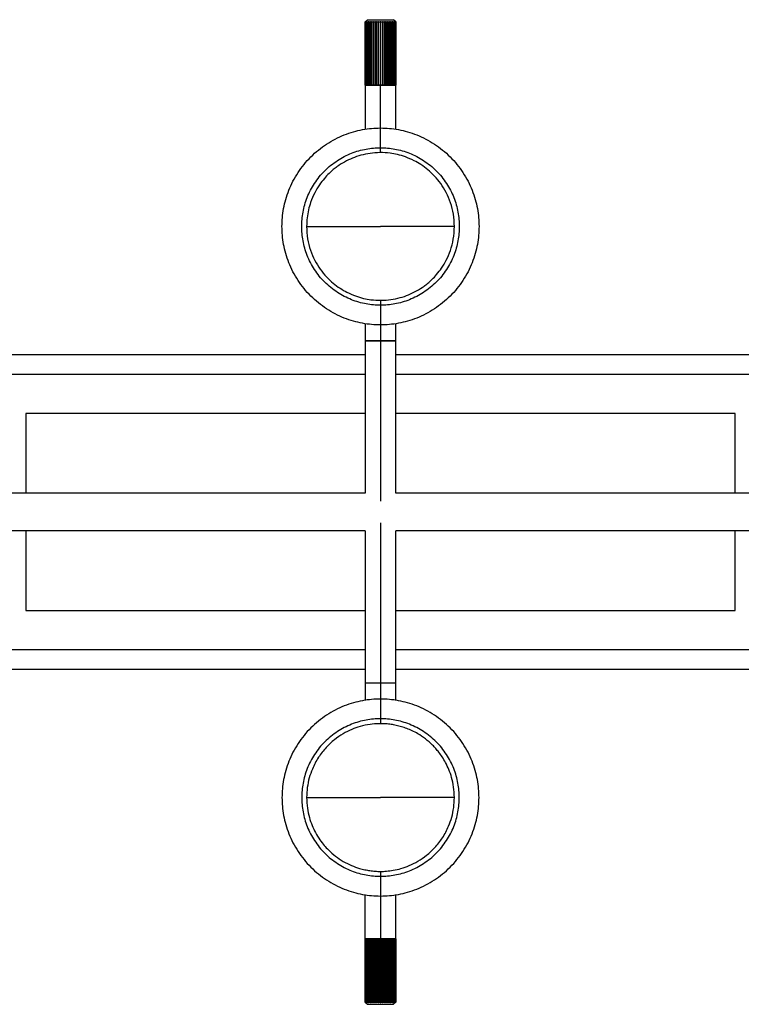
# Paper-space layout '_Posterior' of a CAD drawing. Header units: millimetres. Extents: x 81 to 1281, y -234 to 266.
# Tile 2 of 4: x 498 to 864, y -234 to 266. Entities that reach past the tile are written whole.
import ezdxf

# ---------------------------------------------------------------- set-up
doc = ezdxf.new("R2010")
doc.units = ezdxf.units.MM

psp = doc.layouts.new('_Posterior')

# ---------------------------------------------------------------- linework, layer by layer
at = {"color": 7, "linetype": 'Continuous', "lineweight": 25}
for p, q in [((673.25, 264.89), (674.36, 266)), ((675.88, 232.79), (675.88, 265.11)), ((676.76, 232.79), (676.76, 265.11)), ((677.73, 232.79), (677.73, 265.11)), ((678.78, 232.79), (678.78, 265.11)), ((679.88, 232.79), (679.88, 265.11)), ((681, 198.48), (681, 265.11)), ((682.12, 232.79), (682.12, 265.11)), ((683.22, 232.79), (683.22, 265.11)), ((684.27, 232.79), (684.27, 265.11)), ((685.24, 232.79), (685.24, 265.11)), ((686.12, 232.79), (686.12, 265.11)), ((688.75, 264.89), (687.64, 266)), ((673.25, 264.89), (673.25, 210.31)), ((673.26, 264.89), (673.26, 232.79)), ((673.29, 232.79), (673.29, 264.89)), ((673.4, 264.89), (673.4, 232.79)), ((673.5, 232.79), (673.5, 264.89)), ((673.71, 264.89), (673.71, 232.79)), ((673.87, 232.79), (673.87, 264.89)), ((674.18, 264.89), (674.18, 232.79)), ((674.4, 232.79), (674.4, 264.89)), ((674.81, 264.89), (674.81, 232.79)), ((675.08, 232.79), (675.08, 264.89)), ((675.57, 264.89), (675.57, 232.79)), ((675.89, 232.79), (675.89, 264.89)), ((676.46, 264.89), (676.46, 232.79)), ((676.82, 232.79), (676.82, 264.89)), ((677.44, 264.89), (677.44, 232.79)), ((677.84, 232.79), (677.84, 264.89)), ((678.51, 264.89), (678.51, 232.79)), ((678.93, 232.79), (678.93, 264.89)), ((679.63, 264.89), (679.63, 232.79)), ((680.06, 232.79), (680.06, 264.89)), ((680.78, 264.89), (680.78, 232.79)), ((681.22, 232.79), (681.22, 264.89)), ((681.94, 264.89), (681.94, 232.79)), ((682.37, 232.79), (682.37, 264.89)), ((683.07, 264.89), (683.07, 232.79)), ((683.49, 232.79), (683.49, 264.89)), ((684.16, 264.89), (684.16, 232.79)), ((684.56, 232.79), (684.56, 264.89)), ((685.18, 264.89), (685.18, 232.79)), ((685.54, 232.79), (685.54, 264.89)), ((686.11, 264.89), (686.11, 232.79)), ((686.43, 232.79), (686.43, 264.89)), ((686.92, 264.89), (686.92, 232.79)), ((687.19, 232.79), (687.19, 264.89)), ((687.6, 264.89), (687.6, 232.79)), ((687.82, 232.79), (687.82, 264.89)), ((688.13, 264.89), (688.13, 232.79)), ((688.29, 232.79), (688.29, 264.89)), ((688.5, 264.89), (688.5, 232.79)), ((688.6, 232.79), (688.6, 264.89)), ((688.71, 264.89), (688.71, 232.79)), ((688.74, 232.79), (688.74, 264.89)), ((688.75, 210.31), (688.75, 264.89)), ((673.25, 232.79), (673.32, 232.79)), ((673.39, 232.79), (673.53, 232.79)), ((688.45, 232.79), (688.6, 232.79)), ((688.71, 232.79), (688.75, 232.79)), ((681, 123.52), (681, 21.49)), ((673.25, 111.69), (673.25, 25.5)), ((688.75, 25.5), (688.75, 111.69)), ((476, 96), (673.25, 96)), ((688.75, 96), (886, 96)), ((491, 86), (673.25, 86)), ((688.75, 86), (871, 86)), ((673.25, 66), (501, 66)), ((501, 66), (501, 25.5)), ((861, 66), (688.75, 66)), ((861, 25.5), (861, 66)), ((673.25, 25.5), (238.75, 25.5)), ((1123.25, 25.5), (688.75, 25.5)), ((681, 10.51), (681, -91.5)), ((673.25, 6.5), (238.75, 6.5)), ((501, 6.5), (501, -34)), ((673.25, 6.5), (673.25, -79.69)), ((688.75, -79.69), (688.75, 6.5)), ((1123.25, 6.5), (688.75, 6.5)), ((861, -34), (861, 6.5)), ((501, -34), (673.25, -34)), ((688.75, -34), (861, -34)), ((673.25, -54), (491, -54)), ((871, -54), (688.75, -54)), ((673.25, -64), (476, -64)), ((886, -64), (688.75, -64)), ((681, -166.5), (681, -233.11)), ((673.25, -232.89), (673.25, -178.31)), ((688.75, -232.89), (688.75, -178.31)), ((673.29, -200.79), (673.25, -200.79)), ((673.26, -232.89), (673.26, -200.79)), ((673.29, -200.79), (673.29, -232.89)), ((673.53, -200.79), (673.39, -200.79)), ((673.4, -232.89), (673.4, -200.79)), ((673.5, -200.79), (673.5, -232.89)), ((673.71, -232.89), (673.71, -200.79)), ((673.87, -200.79), (673.87, -232.89)), ((674.18, -232.89), (674.18, -200.79)), ((674.4, -200.79), (674.4, -232.89)), ((674.81, -232.89), (674.81, -200.79)), ((675.08, -200.79), (675.08, -232.89)), ((675.57, -232.89), (675.57, -200.79)), ((675.88, -200.79), (675.88, -233.11)), ((675.89, -200.79), (675.89, -232.89)), ((676.46, -232.89), (676.46, -200.79)), ((676.76, -200.79), (676.76, -233.11)), ((676.82, -200.79), (676.82, -232.89)), ((677.44, -232.89), (677.44, -200.79)), ((677.73, -200.79), (677.73, -233.11)), ((677.84, -200.79), (677.84, -232.89)), ((678.51, -232.89), (678.51, -200.79)), ((678.78, -200.79), (678.78, -233.11)), ((678.93, -200.79), (678.93, -232.89)), ((679.63, -232.89), (679.63, -200.79)), ((679.88, -200.79), (679.88, -233.11)), ((680.06, -200.79), (680.06, -232.89)), ((680.78, -232.89), (680.78, -200.79)), ((681.22, -200.79), (681.22, -232.89)), ((681.94, -232.89), (681.94, -200.79)), ((682.12, -200.79), (682.12, -233.11)), ((682.37, -200.79), (682.37, -232.89)), ((683.07, -232.89), (683.07, -200.79)), ((683.22, -200.79), (683.22, -233.11)), ((683.49, -200.79), (683.49, -232.89)), ((684.16, -232.89), (684.16, -200.79)), ((684.27, -200.79), (684.27, -233.11)), ((684.56, -200.79), (684.56, -232.89)), ((685.18, -232.89), (685.18, -200.79)), ((685.24, -200.79), (685.24, -233.11)), ((685.54, -200.79), (685.54, -232.89)), ((686.11, -232.89), (686.11, -200.79)), ((686.12, -200.79), (686.12, -233.11)), ((686.43, -200.79), (686.43, -232.89)), ((686.92, -232.89), (686.92, -200.79)), ((687.19, -200.79), (687.19, -232.89)), ((687.6, -232.89), (687.6, -200.79)), ((687.82, -200.79), (687.82, -232.89)), ((688.13, -232.89), (688.13, -200.79)), ((688.29, -200.79), (688.29, -232.89)), ((688.6, -200.79), (688.45, -200.79)), ((688.5, -232.89), (688.5, -200.79)), ((688.6, -200.79), (688.6, -232.89)), ((688.75, -200.79), (688.68, -200.79)), ((688.71, -232.89), (688.71, -200.79)), ((688.74, -200.79), (688.74, -232.89)), ((673.25, -232.89), (674.36, -234)), ((688.75, -232.89), (687.64, -234))]:
    psp.add_line(p, q, dxfattribs=at)
at = {"color": 7, "linetype": 'Continuous', "lineweight": 25, "flags": 128}
for points in [[(718.5, 161), (718.5, 161)], [(718.5, 161), (718.5, 161)], [(643.5, -129), (643.5, -129)], [(718.5, -129), (718.5, -129)], [(718.5, -129), (718.5, -129)]]:
    psp.add_lwpolyline(points, dxfattribs=at)
at = {"color": 7, "linetype": 'Continuous', "lineweight": 25}
for points in [[(673.26, 264.89), (673.34, 264.97), (673.41, 265.04), (673.49, 265.11)], [(673.49, 265.11), (673.43, 265.04), (673.36, 264.97), (673.29, 264.89)], [(673.4, 264.89), (673.49, 264.97), (673.57, 265.04), (673.66, 265.11)], [(673.66, 265.11), (673.61, 265.04), (673.55, 264.97), (673.5, 264.89)], [(673.71, 264.89), (673.8, 264.97), (673.9, 265.04), (673.99, 265.11)], [(673.99, 265.11), (673.95, 265.04), (673.91, 264.97), (673.87, 264.89)], [(674.18, 264.89), (674.28, 264.97), (674.38, 265.04), (674.48, 265.11)], [(674.48, 265.11), (674.45, 265.04), (674.43, 264.97), (674.4, 264.89)], [(674.81, 264.89), (674.91, 264.97), (675.01, 265.04), (675.11, 265.11)], [(675.11, 265.11), (675.1, 265.04), (675.09, 264.97), (675.08, 264.89)], [(675.57, 264.89), (675.67, 264.97), (675.78, 265.04), (675.88, 265.11)], [(675.88, 265.11), (675.88, 265.04), (675.89, 264.97), (675.89, 264.89)], [(676.46, 264.89), (676.56, 264.97), (676.66, 265.04), (676.76, 265.11)], [(676.76, 265.11), (676.78, 265.04), (676.8, 264.97), (676.82, 264.89)], [(677.44, 264.89), (677.54, 264.97), (677.64, 265.04), (677.73, 265.11)], [(677.73, 265.11), (677.77, 265.04), (677.8, 264.97), (677.84, 264.89)], [(678.51, 264.89), (678.6, 264.97), (678.69, 265.04), (678.78, 265.11)], [(678.78, 265.11), (678.83, 265.04), (678.88, 264.97), (678.93, 264.89)], [(679.63, 264.89), (679.71, 264.97), (679.79, 265.04), (679.88, 265.11)], [(679.88, 265.11), (679.94, 265.04), (680, 264.97), (680.06, 264.89)], [(680.78, 264.89), (680.85, 264.97), (680.93, 265.04), (681, 265.11)], [(681, 265.11), (681.07, 265.04), (681.15, 264.97), (681.22, 264.89)], [(681.94, 264.89), (682, 264.97), (682.06, 265.04), (682.12, 265.11)], [(682.12, 265.11), (682.21, 265.04), (682.29, 264.97), (682.37, 264.89)], [(683.07, 264.89), (683.12, 264.97), (683.17, 265.04), (683.22, 265.11)], [(683.22, 265.11), (683.31, 265.04), (683.4, 264.97), (683.49, 264.89)], [(684.16, 264.89), (684.2, 264.97), (684.23, 265.04), (684.27, 265.11)], [(684.27, 265.11), (684.36, 265.04), (684.46, 264.97), (684.56, 264.89)], [(685.18, 264.89), (685.2, 264.97), (685.22, 265.04), (685.24, 265.11)], [(685.24, 265.11), (685.34, 265.04), (685.44, 264.97), (685.54, 264.89)], [(686.11, 264.89), (686.11, 264.97), (686.12, 265.04), (686.12, 265.11)], [(686.12, 265.11), (686.22, 265.04), (686.33, 264.97), (686.43, 264.89)], [(686.89, 265.11), (686.99, 265.04), (687.09, 264.97), (687.19, 264.89)], [(686.92, 264.89), (686.91, 264.97), (686.9, 265.04), (686.89, 265.11)], [(687.52, 265.11), (687.62, 265.04), (687.72, 264.97), (687.82, 264.89)], [(687.6, 264.89), (687.57, 264.97), (687.55, 265.04), (687.52, 265.11)], [(688.01, 265.11), (688.1, 265.04), (688.2, 264.97), (688.29, 264.89)], [(688.13, 264.89), (688.09, 264.97), (688.05, 265.04), (688.01, 265.11)], [(688.34, 265.11), (688.43, 265.04), (688.51, 264.97), (688.6, 264.89)], [(688.5, 264.89), (688.45, 264.97), (688.39, 265.04), (688.34, 265.11)], [(688.51, 265.11), (688.59, 265.04), (688.66, 264.97), (688.74, 264.89)], [(688.71, 264.89), (688.64, 264.97), (688.57, 265.04), (688.51, 265.11)], [(673.25, 264.89), (673.25, 264.89), (673.25, 264.89), (673.26, 264.89)], [(673.29, 264.89), (673.32, 264.89), (673.35, 264.89), (673.4, 264.89)], [(673.5, 264.89), (673.56, 264.89), (673.63, 264.89), (673.71, 264.89)], [(673.87, 264.89), (673.96, 264.89), (674.07, 264.89), (674.18, 264.89)], [(674.4, 264.89), (674.53, 264.89), (674.66, 264.89), (674.81, 264.89)], [(675.08, 264.89), (675.23, 264.89), (675.4, 264.89), (675.57, 264.89)], [(675.89, 264.89), (676.07, 264.89), (676.26, 264.89), (676.46, 264.89)], [(676.82, 264.89), (677.02, 264.89), (677.23, 264.89), (677.44, 264.89)], [(677.84, 264.89), (678.06, 264.89), (678.28, 264.89), (678.51, 264.89)], [(678.93, 264.89), (679.16, 264.89), (679.39, 264.89), (679.63, 264.89)], [(680.06, 264.89), (680.3, 264.89), (680.54, 264.89), (680.78, 264.89)], [(681.22, 264.89), (681.46, 264.89), (681.7, 264.89), (681.94, 264.89)], [(682.37, 264.89), (682.61, 264.89), (682.84, 264.89), (683.07, 264.89)], [(683.49, 264.89), (683.72, 264.89), (683.94, 264.89), (684.16, 264.89)], [(684.56, 264.89), (684.77, 264.89), (684.98, 264.89), (685.18, 264.89)], [(685.54, 264.89), (685.74, 264.89), (685.93, 264.89), (686.11, 264.89)], [(686.43, 264.89), (686.6, 264.89), (686.77, 264.89), (686.92, 264.89)], [(687.19, 264.89), (687.34, 264.89), (687.47, 264.89), (687.6, 264.89)], [(687.82, 264.89), (687.93, 264.89), (688.04, 264.89), (688.13, 264.89)], [(688.29, 264.89), (688.37, 264.89), (688.44, 264.89), (688.5, 264.89)], [(688.6, 264.89), (688.65, 264.89), (688.68, 264.89), (688.71, 264.89)], [(688.74, 264.89), (688.75, 264.89), (688.75, 264.89), (688.75, 264.89)], [(673.4, 232.79), (673.35, 232.79), (673.32, 232.79), (673.29, 232.79)], [(673.71, 232.79), (673.63, 232.79), (673.56, 232.79), (673.5, 232.79)], [(674.18, 232.79), (674.07, 232.79), (673.96, 232.79), (673.87, 232.79)], [(674.81, 232.79), (674.66, 232.79), (674.53, 232.79), (674.4, 232.79)], [(675.57, 232.79), (675.4, 232.79), (675.23, 232.79), (675.08, 232.79)], [(676.46, 232.79), (676.26, 232.79), (676.07, 232.79), (675.89, 232.79)], [(677.44, 232.79), (677.23, 232.79), (677.02, 232.79), (676.82, 232.79)], [(678.51, 232.79), (678.28, 232.79), (678.06, 232.79), (677.84, 232.79)], [(679.63, 232.79), (679.39, 232.79), (679.16, 232.79), (678.93, 232.79)], [(680.78, 232.79), (680.54, 232.79), (680.3, 232.79), (680.06, 232.79)], [(681.94, 232.79), (681.7, 232.79), (681.46, 232.79), (681.22, 232.79)], [(683.07, 232.79), (682.84, 232.79), (682.61, 232.79), (682.37, 232.79)], [(684.16, 232.79), (683.94, 232.79), (683.72, 232.79), (683.49, 232.79)], [(685.18, 232.79), (684.98, 232.79), (684.77, 232.79), (684.56, 232.79)], [(686.11, 232.79), (685.93, 232.79), (685.74, 232.79), (685.54, 232.79)], [(686.92, 232.79), (686.77, 232.79), (686.6, 232.79), (686.43, 232.79)], [(687.6, 232.79), (687.47, 232.79), (687.34, 232.79), (687.19, 232.79)], [(688.13, 232.79), (688.04, 232.79), (687.93, 232.79), (687.82, 232.79)], [(688.5, 232.79), (688.44, 232.79), (688.37, 232.79), (688.29, 232.79)], [(688.71, 232.79), (688.68, 232.79), (688.65, 232.79), (688.6, 232.79)], [(673.4, -200.79), (673.35, -200.79), (673.32, -200.79), (673.29, -200.79)], [(673.71, -200.79), (673.63, -200.79), (673.56, -200.79), (673.5, -200.79)], [(674.18, -200.79), (674.07, -200.79), (673.96, -200.79), (673.87, -200.79)], [(674.81, -200.79), (674.66, -200.79), (674.53, -200.79), (674.4, -200.79)], [(675.57, -200.79), (675.4, -200.79), (675.23, -200.79), (675.08, -200.79)], [(676.46, -200.79), (676.26, -200.79), (676.07, -200.79), (675.89, -200.79)], [(677.44, -200.79), (677.23, -200.79), (677.02, -200.79), (676.82, -200.79)], [(678.51, -200.79), (678.28, -200.79), (678.06, -200.79), (677.84, -200.79)], [(679.63, -200.79), (679.39, -200.79), (679.16, -200.79), (678.93, -200.79)], [(680.78, -200.79), (680.54, -200.79), (680.3, -200.79), (680.06, -200.79)], [(681.94, -200.79), (681.7, -200.79), (681.46, -200.79), (681.22, -200.79)], [(683.07, -200.79), (682.84, -200.79), (682.61, -200.79), (682.37, -200.79)], [(684.16, -200.79), (683.94, -200.79), (683.72, -200.79), (683.49, -200.79)], [(685.18, -200.79), (684.98, -200.79), (684.77, -200.79), (684.56, -200.79)], [(686.11, -200.79), (685.93, -200.79), (685.74, -200.79), (685.54, -200.79)], [(686.92, -200.79), (686.77, -200.79), (686.6, -200.79), (686.43, -200.79)], [(687.6, -200.79), (687.47, -200.79), (687.34, -200.79), (687.19, -200.79)], [(688.13, -200.79), (688.04, -200.79), (687.93, -200.79), (687.82, -200.79)], [(688.5, -200.79), (688.44, -200.79), (688.37, -200.79), (688.29, -200.79)], [(688.71, -200.79), (688.68, -200.79), (688.65, -200.79), (688.6, -200.79)], [(673.25, -232.89), (673.25, -232.89), (673.25, -232.89), (673.26, -232.89)], [(673.26, -232.89), (673.34, -232.97), (673.41, -233.04), (673.49, -233.11)], [(673.49, -233.11), (673.43, -233.04), (673.36, -232.97), (673.29, -232.89)], [(673.29, -232.89), (673.32, -232.89), (673.35, -232.89), (673.4, -232.89)], [(673.4, -232.89), (673.49, -232.97), (673.57, -233.04), (673.66, -233.11)], [(673.66, -233.11), (673.61, -233.04), (673.55, -232.97), (673.5, -232.89)], [(673.5, -232.89), (673.56, -232.89), (673.63, -232.89), (673.71, -232.89)], [(673.71, -232.89), (673.8, -232.97), (673.9, -233.04), (673.99, -233.11)], [(673.99, -233.11), (673.95, -233.04), (673.91, -232.97), (673.87, -232.89)], [(673.87, -232.89), (673.96, -232.89), (674.07, -232.89), (674.18, -232.89)], [(674.18, -232.89), (674.28, -232.97), (674.38, -233.04), (674.48, -233.11)], [(674.48, -233.11), (674.45, -233.04), (674.43, -232.97), (674.4, -232.89)], [(674.4, -232.89), (674.53, -232.89), (674.66, -232.89), (674.81, -232.89)], [(674.81, -232.89), (674.91, -232.97), (675.01, -233.04), (675.11, -233.11)], [(675.11, -233.11), (675.1, -233.04), (675.09, -232.97), (675.08, -232.89)], [(675.08, -232.89), (675.23, -232.89), (675.4, -232.89), (675.57, -232.89)], [(675.57, -232.89), (675.67, -232.97), (675.78, -233.04), (675.88, -233.11)], [(675.88, -233.11), (675.88, -233.04), (675.89, -232.97), (675.89, -232.89)], [(675.89, -232.89), (676.07, -232.89), (676.26, -232.89), (676.46, -232.89)], [(676.46, -232.89), (676.56, -232.97), (676.66, -233.04), (676.76, -233.11)], [(676.76, -233.11), (676.78, -233.04), (676.8, -232.97), (676.82, -232.89)], [(676.82, -232.89), (677.02, -232.89), (677.23, -232.89), (677.44, -232.89)], [(677.44, -232.89), (677.54, -232.97), (677.64, -233.04), (677.73, -233.11)], [(677.73, -233.11), (677.77, -233.04), (677.8, -232.97), (677.84, -232.89)], [(677.84, -232.89), (678.06, -232.89), (678.28, -232.89), (678.51, -232.89)], [(678.51, -232.89), (678.6, -232.97), (678.69, -233.04), (678.78, -233.11)], [(678.78, -233.11), (678.83, -233.04), (678.88, -232.97), (678.93, -232.89)], [(678.93, -232.89), (679.16, -232.89), (679.39, -232.89), (679.63, -232.89)], [(679.63, -232.89), (679.71, -232.97), (679.79, -233.04), (679.88, -233.11)], [(679.88, -233.11), (679.94, -233.04), (680, -232.97), (680.06, -232.89)], [(680.06, -232.89), (680.3, -232.89), (680.54, -232.89), (680.78, -232.89)], [(680.78, -232.89), (680.85, -232.97), (680.93, -233.04), (681, -233.11)], [(681, -233.11), (681.07, -233.04), (681.15, -232.97), (681.22, -232.89)], [(681.22, -232.89), (681.46, -232.89), (681.7, -232.89), (681.94, -232.89)], [(681.94, -232.89), (682, -232.97), (682.06, -233.04), (682.12, -233.11)], [(682.12, -233.11), (682.21, -233.04), (682.29, -232.97), (682.37, -232.89)], [(682.37, -232.89), (682.61, -232.89), (682.84, -232.89), (683.07, -232.89)], [(683.07, -232.89), (683.12, -232.97), (683.17, -233.04), (683.22, -233.11)], [(683.22, -233.11), (683.31, -233.04), (683.4, -232.97), (683.49, -232.89)], [(683.49, -232.89), (683.72, -232.89), (683.94, -232.89), (684.16, -232.89)], [(684.16, -232.89), (684.2, -232.97), (684.23, -233.04), (684.27, -233.11)], [(684.27, -233.11), (684.36, -233.04), (684.46, -232.97), (684.56, -232.89)], [(684.56, -232.89), (684.77, -232.89), (684.98, -232.89), (685.18, -232.89)], [(685.18, -232.89), (685.2, -232.97), (685.22, -233.04), (685.24, -233.11)], [(685.24, -233.11), (685.34, -233.04), (685.44, -232.97), (685.54, -232.89)], [(685.54, -232.89), (685.74, -232.89), (685.93, -232.89), (686.11, -232.89)], [(686.11, -232.89), (686.11, -232.97), (686.12, -233.04), (686.12, -233.11)], [(686.12, -233.11), (686.22, -233.04), (686.33, -232.97), (686.43, -232.89)], [(686.43, -232.89), (686.6, -232.89), (686.77, -232.89), (686.92, -232.89)], [(686.92, -232.89), (686.91, -232.97), (686.9, -233.04), (686.89, -233.11)], [(686.89, -233.11), (686.99, -233.04), (687.09, -232.97), (687.19, -232.89)], [(687.19, -232.89), (687.34, -232.89), (687.47, -232.89), (687.6, -232.89)], [(687.6, -232.89), (687.57, -232.97), (687.55, -233.04), (687.52, -233.11)], [(687.52, -233.11), (687.62, -233.04), (687.72, -232.97), (687.82, -232.89)], [(687.82, -232.89), (687.93, -232.89), (688.04, -232.89), (688.13, -232.89)], [(688.13, -232.89), (688.09, -232.97), (688.05, -233.04), (688.01, -233.11)], [(688.01, -233.11), (688.1, -233.04), (688.2, -232.97), (688.29, -232.89)], [(688.29, -232.89), (688.37, -232.89), (688.44, -232.89), (688.5, -232.89)], [(688.5, -232.89), (688.45, -232.97), (688.39, -233.04), (688.34, -233.11)], [(688.34, -233.11), (688.43, -233.04), (688.51, -232.97), (688.6, -232.89)], [(688.71, -232.89), (688.64, -232.97), (688.57, -233.04), (688.51, -233.11)], [(688.51, -233.11), (688.59, -233.04), (688.66, -232.97), (688.74, -232.89)], [(688.6, -232.89), (688.65, -232.89), (688.68, -232.89), (688.71, -232.89)], [(688.74, -232.89), (688.75, -232.89), (688.75, -232.89), (688.75, -232.89)]]:
    psp.add_open_spline(points, degree=3, dxfattribs=at)
for points, knots in [([(674.36, 266), (674.36, 266), (674.39, 266), (674.54, 266), (674.66, 266), (674.99, 266), (675.19, 266), (675.69, 266), (675.98, 266), (676.63, 266), (676.99, 266), (677.74, 266), (678.15, 266), (678.96, 266), (679.38, 266), (680.2, 266), (680.61, 266), (681.39, 266), (681.8, 266), (682.62, 266), (683.04, 266), (683.85, 266), (684.26, 266), (685.01, 266), (685.37, 266), (686.02, 266), (686.31, 266), (686.81, 266), (687.01, 266), (687.34, 266), (687.46, 266), (687.61, 266), (687.64, 266), (687.64, 266)], [0, 0, 0, 0, 0.0625, 0.0625, 0.125, 0.125, 0.1875, 0.1875, 0.25, 0.25, 0.3125, 0.3125, 0.375, 0.375, 0.4375, 0.4375, 0.5, 0.5, 0.5625, 0.5625, 0.625, 0.625, 0.6875, 0.6875, 0.75, 0.75, 0.8125, 0.8125, 0.875, 0.875, 0.9375, 0.9375, 1, 1, 1, 1]), ([(673.62, 232.79), (673.66, 232.79), (673.87, 232.79), (675.42, 232.79), (677.99, 232.79), (680.02, 232.79), (681, 232.79)], [0, 0, 0, 0, 0.093409, 0.403473, 0.713538, 1, 1, 1, 1]), ([(681, 232.79), (681.98, 232.79), (684.01, 232.79), (686.58, 232.79), (688.11, 232.79), (688.31, 232.79), (688.35, 232.79)], [0, 0, 0, 0, 0.29163, 0.607288, 0.922945, 1, 1, 1, 1]), ([(681, 111), (678.05, 111), (675, 111.26), (668.81, 112.41), (665.67, 113.29), (659.52, 115.73), (656.5, 117.28), (650.78, 121.02), (648.09, 123.2), (643.2, 128.09), (641.02, 130.78), (637.28, 136.5), (635.73, 139.52), (633.29, 145.67), (632.41, 148.81), (631.26, 155), (631, 158.05), (631, 163.95), (631.26, 167), (632.41, 173.19), (633.29, 176.33), (635.73, 182.48), (637.28, 185.5), (641.02, 191.22), (643.2, 193.91), (648.09, 198.8), (650.78, 200.98), (656.5, 204.72), (659.52, 206.27), (665.67, 208.71), (668.81, 209.59), (675, 210.74), (678.05, 211), (681, 211)], [0, 0, 0, 0, 0.0625, 0.0625, 0.125, 0.125, 0.1875, 0.1875, 0.25, 0.25, 0.3125, 0.3125, 0.375, 0.375, 0.4375, 0.4375, 0.5, 0.5, 0.5625, 0.5625, 0.625, 0.625, 0.6875, 0.6875, 0.75, 0.75, 0.8125, 0.8125, 0.875, 0.875, 0.9375, 0.9375, 1, 1, 1, 1]), ([(681, 211), (683.95, 211), (687, 210.74), (693.19, 209.59), (696.33, 208.71), (702.48, 206.27), (705.5, 204.72), (711.22, 200.98), (713.91, 198.8), (718.8, 193.91), (720.98, 191.22), (724.72, 185.5), (726.27, 182.48), (728.71, 176.33), (729.59, 173.19), (730.74, 167), (731, 163.95), (731, 158.05), (730.74, 155), (729.59, 148.81), (728.71, 145.67), (726.27, 139.52), (724.72, 136.5), (720.98, 130.78), (718.8, 128.09), (713.91, 123.2), (711.22, 121.02), (705.5, 117.28), (702.48, 115.73), (696.33, 113.29), (693.19, 112.41), (687, 111.26), (683.95, 111), (681, 111)], [0, 0, 0, 0, 0.0625, 0.0625, 0.125, 0.125, 0.1875, 0.1875, 0.25, 0.25, 0.3125, 0.3125, 0.375, 0.375, 0.4375, 0.4375, 0.5, 0.5, 0.5625, 0.5625, 0.625, 0.625, 0.6875, 0.6875, 0.75, 0.75, 0.8125, 0.8125, 0.875, 0.875, 0.9375, 0.9375, 1, 1, 1, 1]), ([(681, 121), (678.64, 121), (676.2, 121.21), (671.25, 122.13), (668.74, 122.83), (663.81, 124.78), (661.4, 126.03), (656.82, 129.02), (654.67, 130.76), (650.76, 134.67), (649.02, 136.82), (646.03, 141.4), (644.78, 143.81), (642.83, 148.74), (642.13, 151.25), (641.21, 156.2), (641, 158.64), (641, 163.36), (641.21, 165.8), (642.13, 170.75), (642.83, 173.26), (644.78, 178.19), (646.03, 180.6), (649.02, 185.18), (650.76, 187.33), (654.67, 191.24), (656.82, 192.98), (661.4, 195.97), (663.81, 197.22), (668.74, 199.17), (671.25, 199.87), (676.2, 200.79), (678.64, 201), (681, 201)], [0, 0, 0, 0, 0.0625, 0.0625, 0.125, 0.125, 0.1875, 0.1875, 0.25, 0.25, 0.3125, 0.3125, 0.375, 0.375, 0.4375, 0.4375, 0.5, 0.5, 0.5625, 0.5625, 0.625, 0.625, 0.6875, 0.6875, 0.75, 0.75, 0.8125, 0.8125, 0.875, 0.875, 0.9375, 0.9375, 1, 1, 1, 1]), ([(681, 201), (683.36, 201), (685.8, 200.79), (690.75, 199.87), (693.26, 199.17), (698.19, 197.22), (700.6, 195.97), (705.18, 192.98), (707.33, 191.24), (711.24, 187.33), (712.98, 185.18), (715.97, 180.6), (717.22, 178.19), (719.17, 173.26), (719.87, 170.75), (720.79, 165.8), (721, 163.36), (721, 158.64), (720.79, 156.2), (719.87, 151.25), (719.17, 148.74), (717.22, 143.81), (715.97, 141.4), (712.98, 136.82), (711.24, 134.67), (707.33, 130.76), (705.18, 129.02), (700.6, 126.03), (698.19, 124.78), (693.26, 122.83), (690.75, 122.13), (685.8, 121.21), (683.36, 121), (681, 121)], [0, 0, 0, 0, 0.0625, 0.0625, 0.125, 0.125, 0.1875, 0.1875, 0.25, 0.25, 0.3125, 0.3125, 0.375, 0.375, 0.4375, 0.4375, 0.5, 0.5, 0.5625, 0.5625, 0.625, 0.625, 0.6875, 0.6875, 0.75, 0.75, 0.8125, 0.8125, 0.875, 0.875, 0.9375, 0.9375, 1, 1, 1, 1]), ([(718.5, 161), (718.4, 163.1), (718.2, 167.18), (716.68, 172.99), (714.48, 178.19), (711.7, 182.74), (708.54, 186.61), (705.14, 189.81), (701.65, 192.39), (697.85, 194.6), (693.83, 196.33), (689.72, 197.54), (685.43, 198.33), (680.78, 198.62), (675.77, 198.24), (671.09, 197.27), (666.7, 195.76), (662.58, 193.77), (659.41, 191.73), (656.94, 189.81), (654.74, 187.83), (652.33, 185.27), (649.83, 182), (647.42, 177.94), (645.6, 173.67), (644.39, 169.4), (643.65, 165.31), (643.55, 162.47), (643.5, 161)], [0, 0, 0, 0, 0.053469, 0.10404, 0.151727, 0.196546, 0.238517, 0.277667, 0.314026, 0.347633, 0.388236, 0.4242, 0.456073, 0.500959, 0.54332, 0.583312, 0.621429, 0.659739, 0.699265, 0.720231, 0.744964, 0.774367, 0.808786, 0.848435, 0.893451, 0.926511, 0.962021, 1, 1, 1, 1]), ([(643.5, 161), (643.5, 161), (643.5, 161), (643.5, 161), (643.5, 161), (643.51, 161), (643.48, 161), (643.5, 161), (643.5, 161)], [0, 0, 0, 0, 0.5572412, 0.8024274, 0.8666428, 0.9308582, 0.9950737, 1, 1, 1, 1]), ([(643.5, 161), (643.6, 158.9), (643.8, 154.82), (645.32, 149.01), (647.52, 143.81), (650.3, 139.26), (653.46, 135.39), (656.86, 132.19), (660.35, 129.61), (664.15, 127.4), (668.17, 125.67), (672.28, 124.46), (676.57, 123.67), (681.22, 123.38), (686.23, 123.76), (690.91, 124.73), (695.28, 126.23), (699.35, 128.2), (702.55, 130.24), (705.11, 132.24), (707.28, 134.19), (709.68, 136.74), (712.17, 140), (714.58, 144.05), (716.65, 148.95), (718.19, 154.69), (718.39, 158.83), (718.5, 161)], [0, 0, 0, 0, 0.053576, 0.104247, 0.152029, 0.196937, 0.238993, 0.27822, 0.314652, 0.348326, 0.389009, 0.425045, 0.456982, 0.501957, 0.544402, 0.584475, 0.622665, 0.660594, 0.698477, 0.7182, 0.742581, 0.772204, 0.807114, 0.847336, 0.892885, 0.943771, 1, 1, 1, 1]), ([(643.5, 161), (643.5, 161), (643.5, 161), (643.5, 161), (643.5, 161), (643.5, 161), (643.5, 161), (643.5, 161), (643.5, 161), (643.5, 161), (643.5, 161), (643.5, 161), (643.5, 161), (643.5, 161), (643.51, 161), (643.52, 161), (643.56, 161), (643.6, 161), (643.73, 161), (643.81, 161), (643.99, 161), (644.09, 161), (644.3, 161), (644.4, 161), (644.5, 161), (644.5, 161), (644.5, 161), (644.5, 161), (644.5, 161), (644.51, 161), (644.53, 161), (644.61, 161), (644.82, 161), (645.26, 161), (646.15, 161), (647.93, 161), (651.5, 161), (662.69, 161), (672.86, 161), (681, 161)], [0, 0, 0, 0, 0.015625, 0.019531, 0.021484, 0.022461, 0.022949, 0.023071, 0.023071, 0.023193, 0.023193, 0.023437, 0.03125, 0.0625, 0.0625, 0.125, 0.125, 0.25, 0.25, 0.375, 0.375, 0.5, 0.5, 0.625, 0.625, 0.625977, 0.626221, 0.626221, 0.626343, 0.626343, 0.626465, 0.626953, 0.628906, 0.632812, 0.640625, 0.65625, 0.6875, 0.75, 1, 1, 1, 1]), ([(718.5, 161), (718.5, 161), (718.5, 161), (718.5, 161), (718.5, 161), (718.5, 161), (718.5, 161), (718.5, 161), (718.5, 161), (718.5, 161), (718.5, 161), (718.5, 161), (718.5, 161), (718.5, 161), (718.49, 161), (718.48, 161), (718.44, 161), (718.4, 161), (718.27, 161), (718.19, 161), (718.01, 161), (717.91, 161), (717.7, 161), (717.6, 161), (717.5, 161), (717.5, 161), (717.5, 161), (717.5, 161), (717.5, 161), (717.49, 161), (717.47, 161), (717.39, 161), (717.18, 161), (716.74, 161), (715.85, 161), (714.07, 161), (710.5, 161), (699.31, 161), (689.14, 161), (681, 161)], [0, 0, 0, 0, 0.015625, 0.019531, 0.021484, 0.022461, 0.022949, 0.023071, 0.023071, 0.023193, 0.023193, 0.023437, 0.03125, 0.0625, 0.0625, 0.125, 0.125, 0.25, 0.25, 0.375, 0.375, 0.5, 0.5, 0.625, 0.625, 0.625977, 0.626221, 0.626221, 0.626343, 0.626343, 0.626465, 0.626953, 0.628906, 0.632812, 0.640625, 0.65625, 0.6875, 0.75, 1, 1, 1, 1]), ([(681, 103), (680.54, 103), (680.07, 103), (679.11, 103), (678.62, 103), (677.67, 103), (677.2, 103), (676.32, 103), (675.9, 103), (675.14, 103), (674.8, 103), (674.22, 103), (673.98, 103), (673.61, 103), (673.47, 103), (673.29, 103), (673.25, 103), (673.25, 103)], [0, 0, 0, 0, 0.125, 0.125, 0.25, 0.25, 0.375, 0.375, 0.5, 0.5, 0.625, 0.625, 0.75, 0.75, 0.875, 0.875, 1, 1, 1, 1]), ([(673.25, 103), (673.25, 103), (673.29, 103), (673.47, 103), (673.61, 103), (673.98, 103), (674.22, 103), (674.8, 103), (675.14, 103), (675.9, 103), (676.32, 103), (677.2, 103), (677.67, 103), (678.62, 103), (679.11, 103), (680.07, 103), (680.54, 103), (681, 103)], [0, 0, 0, 0, 0.125, 0.125, 0.25, 0.25, 0.375, 0.375, 0.5, 0.5, 0.625, 0.625, 0.75, 0.75, 0.875, 0.875, 1, 1, 1, 1]), ([(688.75, 103), (688.75, 103), (688.71, 103), (688.53, 103), (688.39, 103), (688.02, 103), (687.78, 103), (687.2, 103), (686.86, 103), (686.1, 103), (685.68, 103), (684.8, 103), (684.33, 103), (683.38, 103), (682.89, 103), (681.93, 103), (681.46, 103), (681, 103)], [0, 0, 0, 0, 0.125, 0.125, 0.25, 0.25, 0.375, 0.375, 0.5, 0.5, 0.625, 0.625, 0.75, 0.75, 0.875, 0.875, 1, 1, 1, 1]), ([(681, 103), (681.46, 103), (681.93, 103), (682.89, 103), (683.38, 103), (684.33, 103), (684.8, 103), (685.68, 103), (686.1, 103), (686.86, 103), (687.2, 103), (687.78, 103), (688.02, 103), (688.39, 103), (688.53, 103), (688.71, 103), (688.75, 103), (688.75, 103)], [0, 0, 0, 0, 0.125, 0.125, 0.25, 0.25, 0.375, 0.375, 0.5, 0.5, 0.625, 0.625, 0.75, 0.75, 0.875, 0.875, 1, 1, 1, 1]), ([(681, -71), (680.54, -71), (680.07, -71), (679.11, -71), (678.62, -71), (677.67, -71), (677.2, -71), (676.32, -71), (675.9, -71), (675.14, -71), (674.8, -71), (674.22, -71), (673.98, -71), (673.61, -71), (673.47, -71), (673.29, -71), (673.25, -71), (673.25, -71)], [0, 0, 0, 0, 0.125, 0.125, 0.25, 0.25, 0.375, 0.375, 0.5, 0.5, 0.625, 0.625, 0.75, 0.75, 0.875, 0.875, 1, 1, 1, 1]), ([(681, -71), (680.54, -71), (680.07, -71), (679.11, -71), (678.62, -71), (677.67, -71), (677.2, -71), (676.32, -71), (675.9, -71), (675.14, -71), (674.8, -71), (674.22, -71), (673.98, -71), (673.61, -71), (673.47, -71), (673.29, -71), (673.25, -71), (673.25, -71)], [0, 0, 0, 0, 0.125, 0.125, 0.25, 0.25, 0.375, 0.375, 0.5, 0.5, 0.625, 0.625, 0.75, 0.75, 0.875, 0.875, 1, 1, 1, 1]), ([(688.75, -71), (688.75, -71), (688.71, -71), (688.53, -71), (688.39, -71), (688.02, -71), (687.78, -71), (687.2, -71), (686.86, -71), (686.1, -71), (685.68, -71), (684.8, -71), (684.33, -71), (683.38, -71), (682.89, -71), (681.93, -71), (681.46, -71), (681, -71)], [0, 0, 0, 0, 0.125, 0.125, 0.25, 0.25, 0.375, 0.375, 0.5, 0.5, 0.625, 0.625, 0.75, 0.75, 0.875, 0.875, 1, 1, 1, 1]), ([(688.75, -71), (688.75, -71), (688.71, -71), (688.53, -71), (688.39, -71), (688.02, -71), (687.78, -71), (687.2, -71), (686.86, -71), (686.1, -71), (685.68, -71), (684.8, -71), (684.33, -71), (683.38, -71), (682.89, -71), (681.93, -71), (681.46, -71), (681, -71)], [0, 0, 0, 0, 0.125, 0.125, 0.25, 0.25, 0.375, 0.375, 0.5, 0.5, 0.625, 0.625, 0.75, 0.75, 0.875, 0.875, 1, 1, 1, 1]), ([(681, -79), (678.05, -79), (675, -79.26), (668.81, -80.41), (665.67, -81.29), (659.52, -83.73), (656.5, -85.28), (650.78, -89.02), (648.09, -91.2), (643.2, -96.09), (641.02, -98.78), (637.28, -104.5), (635.73, -107.52), (633.29, -113.67), (632.41, -116.81), (631.26, -123), (631, -126.05), (631, -131.95), (631.26, -135), (632.41, -141.19), (633.29, -144.33), (635.73, -150.48), (637.28, -153.5), (641.02, -159.22), (643.2, -161.91), (648.09, -166.8), (650.78, -168.98), (656.5, -172.72), (659.52, -174.27), (665.67, -176.71), (668.81, -177.59), (675, -178.74), (678.05, -179), (681, -179)], [0, 0, 0, 0, 0.0625, 0.0625, 0.125, 0.125, 0.1875, 0.1875, 0.25, 0.25, 0.3125, 0.3125, 0.375, 0.375, 0.4375, 0.4375, 0.5, 0.5, 0.5625, 0.5625, 0.625, 0.625, 0.6875, 0.6875, 0.75, 0.75, 0.8125, 0.8125, 0.875, 0.875, 0.9375, 0.9375, 1, 1, 1, 1]), ([(681, -179), (683.95, -179), (687, -178.74), (693.19, -177.59), (696.33, -176.71), (702.48, -174.27), (705.5, -172.72), (711.22, -168.98), (713.91, -166.8), (718.8, -161.91), (720.98, -159.22), (724.72, -153.5), (726.27, -150.48), (728.71, -144.33), (729.59, -141.19), (730.74, -135), (731, -131.95), (731, -126.05), (730.74, -123), (729.59, -116.81), (728.71, -113.67), (726.27, -107.52), (724.72, -104.5), (720.98, -98.78), (718.8, -96.09), (713.91, -91.2), (711.22, -89.02), (705.5, -85.28), (702.48, -83.73), (696.33, -81.29), (693.19, -80.41), (687, -79.26), (683.95, -79), (681, -79)], [0, 0, 0, 0, 0.0625, 0.0625, 0.125, 0.125, 0.1875, 0.1875, 0.25, 0.25, 0.3125, 0.3125, 0.375, 0.375, 0.4375, 0.4375, 0.5, 0.5, 0.5625, 0.5625, 0.625, 0.625, 0.6875, 0.6875, 0.75, 0.75, 0.8125, 0.8125, 0.875, 0.875, 0.9375, 0.9375, 1, 1, 1, 1]), ([(681, -89), (678.64, -89), (676.2, -89.21), (671.25, -90.13), (668.74, -90.83), (663.81, -92.78), (661.4, -94.03), (656.82, -97.02), (654.67, -98.76), (650.76, -102.67), (649.02, -104.82), (646.03, -109.4), (644.78, -111.81), (642.83, -116.74), (642.13, -119.25), (641.21, -124.2), (641, -126.64), (641, -131.36), (641.21, -133.8), (642.13, -138.75), (642.83, -141.26), (644.78, -146.19), (646.03, -148.6), (649.02, -153.18), (650.76, -155.33), (654.67, -159.24), (656.82, -160.98), (661.4, -163.97), (663.81, -165.22), (668.74, -167.17), (671.25, -167.87), (676.2, -168.79), (678.64, -169), (681, -169)], [0, 0, 0, 0, 0.0625, 0.0625, 0.125, 0.125, 0.1875, 0.1875, 0.25, 0.25, 0.3125, 0.3125, 0.375, 0.375, 0.4375, 0.4375, 0.5, 0.5, 0.5625, 0.5625, 0.625, 0.625, 0.6875, 0.6875, 0.75, 0.75, 0.8125, 0.8125, 0.875, 0.875, 0.9375, 0.9375, 1, 1, 1, 1]), ([(681, -169), (683.36, -169), (685.8, -168.79), (690.75, -167.87), (693.26, -167.17), (698.19, -165.22), (700.6, -163.97), (705.18, -160.98), (707.33, -159.24), (711.24, -155.33), (712.98, -153.18), (715.97, -148.6), (717.22, -146.19), (719.17, -141.26), (719.87, -138.75), (720.79, -133.8), (721, -131.36), (721, -126.64), (720.79, -124.2), (719.87, -119.25), (719.17, -116.74), (717.22, -111.81), (715.97, -109.4), (712.98, -104.82), (711.24, -102.67), (707.33, -98.76), (705.18, -97.02), (700.6, -94.03), (698.19, -92.78), (693.26, -90.83), (690.75, -90.13), (685.8, -89.21), (683.36, -89), (681, -89)], [0, 0, 0, 0, 0.0625, 0.0625, 0.125, 0.125, 0.1875, 0.1875, 0.25, 0.25, 0.3125, 0.3125, 0.375, 0.375, 0.4375, 0.4375, 0.5, 0.5, 0.5625, 0.5625, 0.625, 0.625, 0.6875, 0.6875, 0.75, 0.75, 0.8125, 0.8125, 0.875, 0.875, 0.9375, 0.9375, 1, 1, 1, 1]), ([(718.5, -129), (718.43, -127.22), (718.29, -123.82), (717.25, -119.05), (715.83, -114.9), (714.17, -111.38), (712.43, -108.47), (710.73, -106.09), (709.07, -104.1), (706.86, -101.76), (703.83, -99.12), (700.33, -96.79), (697.22, -95.14), (694.43, -93.94), (691.68, -93.02), (688.98, -92.33), (686.32, -91.85), (683.43, -91.53), (679.83, -91.45), (675.45, -91.81), (670.86, -92.79), (666.28, -94.41), (661.88, -96.6), (657.45, -99.64), (653.18, -103.62), (649.31, -108.6), (646.53, -113.86), (644.74, -119.05), (643.7, -123.91), (643.57, -127.28), (643.5, -129)], [0, 0, 0, 0, 0.0470509, 0.0894799, 0.1273142, 0.1605937, 0.1893777, 0.2137592, 0.2342834, 0.2541982, 0.2945353, 0.3362354, 0.3643359, 0.3903729, 0.4145986, 0.4375135, 0.4597071, 0.4837897, 0.5142193, 0.5512695, 0.5950144, 0.6322597, 0.6733113, 0.7181778, 0.766865, 0.8193773, 0.8757173, 0.9154379, 0.9568653, 1, 1, 1, 1]), ([(643.5, -129), (643.5, -129), (643.5, -129), (643.5, -129), (643.5, -129), (643.51, -129), (643.48, -129), (643.5, -129), (643.5, -129)], [0, 0, 0, 0, 0.557241, 0.802427, 0.866643, 0.930858, 0.995074, 1, 1, 1, 1]), ([(643.5, -129), (643.57, -130.78), (643.71, -134.18), (644.75, -138.95), (646.17, -143.1), (647.97, -146.92), (650.04, -150.29), (652.32, -153.24), (654.92, -156.05), (658.11, -158.83), (662.04, -161.47), (666.17, -163.54), (669.87, -164.87), (673.01, -165.67), (675.65, -166.15), (678.26, -166.43), (681.09, -166.54), (684.15, -166.42), (687.65, -165.97), (691.53, -165.07), (695.73, -163.59), (700.12, -161.4), (704.55, -158.36), (708.83, -154.38), (712.69, -149.4), (715.47, -144.14), (717.26, -138.95), (718.3, -134.09), (718.43, -130.72), (718.5, -129)], [0, 0, 0, 0, 0.047247, 0.089853, 0.127844, 0.161263, 0.198799, 0.228583, 0.255183, 0.295099, 0.335053, 0.374226, 0.411097, 0.434539, 0.457188, 0.481292, 0.503422, 0.52925, 0.558852, 0.592277, 0.629559, 0.670722, 0.715782, 0.764752, 0.817642, 0.874458, 0.914552, 0.956399, 1, 1, 1, 1]), ([(643.5, -129), (643.5, -129), (643.5, -129), (643.5, -129), (643.5, -129), (643.5, -129), (643.5, -129), (643.5, -129), (643.5, -129), (643.5, -129), (643.5, -129), (643.5, -129), (643.5, -129), (643.5, -129), (643.51, -129), (643.52, -129), (643.56, -129), (643.6, -129), (643.73, -129), (643.81, -129), (643.99, -129), (644.09, -129), (644.3, -129), (644.4, -129), (644.5, -129), (644.5, -129), (644.5, -129), (644.5, -129), (644.5, -129), (644.51, -129), (644.53, -129), (644.61, -129), (644.82, -129), (645.26, -129), (646.15, -129), (647.93, -129), (651.5, -129), (662.69, -129), (672.86, -129), (681, -129)], [0, 0, 0, 0, 0.015625, 0.019531, 0.021484, 0.022461, 0.022949, 0.023071, 0.023071, 0.023193, 0.023193, 0.023437, 0.03125, 0.0625, 0.0625, 0.125, 0.125, 0.25, 0.25, 0.375, 0.375, 0.5, 0.5, 0.625, 0.625, 0.625977, 0.626221, 0.626221, 0.626343, 0.626343, 0.626465, 0.626953, 0.628906, 0.632812, 0.640625, 0.65625, 0.6875, 0.75, 1, 1, 1, 1]), ([(718.5, -129), (718.5, -129), (718.5, -129), (718.5, -129), (718.5, -129), (718.5, -129), (718.5, -129), (718.5, -129), (718.5, -129), (718.5, -129), (718.5, -129), (718.5, -129), (718.5, -129), (718.5, -129), (718.49, -129), (718.48, -129), (718.44, -129), (718.4, -129), (718.27, -129), (718.19, -129), (718.01, -129), (717.91, -129), (717.7, -129), (717.6, -129), (717.5, -129), (717.5, -129), (717.5, -129), (717.5, -129), (717.5, -129), (717.49, -129), (717.47, -129), (717.39, -129), (717.18, -129), (716.74, -129), (715.85, -129), (714.07, -129), (710.5, -129), (699.31, -129), (689.14, -129), (681, -129)], [0, 0, 0, 0, 0.015625, 0.019531, 0.021484, 0.022461, 0.022949, 0.023071, 0.023071, 0.023193, 0.023193, 0.023437, 0.03125, 0.0625, 0.0625, 0.125, 0.125, 0.25, 0.25, 0.375, 0.375, 0.5, 0.5, 0.625, 0.625, 0.625977, 0.626221, 0.626221, 0.626343, 0.626343, 0.626465, 0.626953, 0.628906, 0.632812, 0.640625, 0.65625, 0.6875, 0.75, 1, 1, 1, 1]), ([(681, -200.79), (680.02, -200.79), (677.99, -200.79), (675.42, -200.79), (673.87, -200.79), (673.66, -200.79), (673.62, -200.79)], [0, 0, 0, 0, 0.286464, 0.59653, 0.906596, 1, 1, 1, 1]), ([(688.35, -200.79), (688.31, -200.79), (688.11, -200.79), (686.58, -200.79), (684.01, -200.79), (681.98, -200.79), (681, -200.79)], [0, 0, 0, 0, 0.07705, 0.392709, 0.708369, 1, 1, 1, 1]), ([(674.36, -234), (674.36, -234), (674.39, -234), (674.54, -234), (674.66, -234), (674.99, -234), (675.19, -234), (675.69, -234), (675.98, -234), (676.63, -234), (676.99, -234), (677.74, -234), (678.15, -234), (678.96, -234), (679.38, -234), (680.2, -234), (680.61, -234), (681.39, -234), (681.8, -234), (682.62, -234), (683.04, -234), (683.85, -234), (684.26, -234), (685.01, -234), (685.37, -234), (686.02, -234), (686.31, -234), (686.81, -234), (687.01, -234), (687.34, -234), (687.46, -234), (687.61, -234), (687.64, -234), (687.64, -234)], [0, 0, 0, 0, 0.0625, 0.0625, 0.125, 0.125, 0.1875, 0.1875, 0.25, 0.25, 0.3125, 0.3125, 0.375, 0.375, 0.4375, 0.4375, 0.5, 0.5, 0.5625, 0.5625, 0.625, 0.625, 0.6875, 0.6875, 0.75, 0.75, 0.8125, 0.8125, 0.875, 0.875, 0.9375, 0.9375, 1, 1, 1, 1])]:
    psp.add_open_spline(points, degree=3, knots=knots, dxfattribs=at)

doc.saveas('drawing.dxf')
